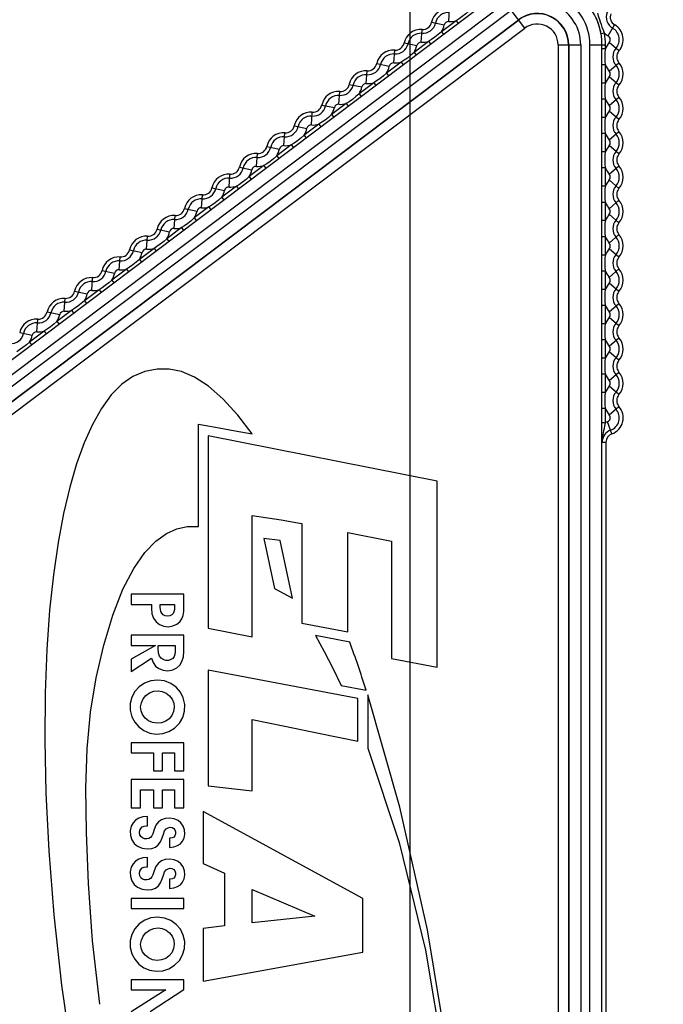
# Model space of a CAD drawing. Header units: millimetres. Extents: x 26456 to 27930, y -18123 to -17119.
# Tile 75 of 96: x 27097 to 27116, y -17310 to -17281. Entities that reach past the tile are written whole.
import ezdxf

# ---------------------------------------------------------------- set-up
doc = ezdxf.new("R2010")
doc.units = ezdxf.units.MM
doc.linetypes.add('ACAD_ISO02W100', pattern=[15, 12, -3])
doc.layers.add('LJ-Y31202-51-2SOLIDLINE', color=7, linetype='Continuous')
doc.layers.add('图层2', color=7, linetype='ACAD_ISO02W100')
doc.styles.add('STYLE1', font='txt.shx')
doc.dimstyles.new('11', dxfattribs={"dimtxt": 7, "dimasz": 6, "dimexe": 1.25, "dimexo": 0.625, "dimgap": 2, "dimtad": 1, "dimtxsty": 'STYLE1', "dimcen": 2.5, "dimclrd": 3, "dimclre": 3, "dimclrt": 3, "dimadec": 0, "dimazin": 0, "dimtfac": 1, "dimtmove": 0, "dimatfit": 3, "dimfxl": 1, "dimarcsym": 0})

# ---------------------------------------------------------------- blocks, each defined once
blk = doc.blocks.new('*D3')
at = {"layer": 'Defpoints', "color": 0, "linetype": 'ByBlock', "transparency": 16777216}
for p in [(27296.159, -17151.628), (27060.709, -17278.146), (27296.159, -17297.94)]:
    blk.add_point(p, dxfattribs=at)
at = {"layer": '图层2', "color": 3, "linetype": 'ByBlock', "lineweight": -2, "transparency": 16777216}
for p, q in [((27060.709, -17276.896), (27060.709, -17149.128)), ((27296.159, -17296.69), (27296.159, -17149.128)), ((27072.709, -17151.628), (27284.159, -17151.628))]:
    blk.add_line(p, q, dxfattribs=at)
at = {"layer": '图层2', "color": 3, "linetype": 'ByBlock', "transparency": 16777216}
for points in [[(27072.709, -17149.628), (27072.709, -17153.628), (27060.709, -17151.628)], [(27284.159, -17149.628), (27284.159, -17153.628), (27296.159, -17151.628)]]:
    blk.add_solid(points, dxfattribs=at)
at = {"layer": '图层2', "color": 3, "linetype": 'ByBlock', "transparency": 16777216, "insert": (27184.74, -17139.462), "char_height": 14, "attachment_point": 5, "style": 'STYLE1'}
blk.add_mtext('235,5mm [9,270in]', dxfattribs=at)
blk = doc.blocks.new('*D4')
at = {"layer": 'Defpoints', "color": 0, "linetype": 'ByBlock', "transparency": 16777216}
for p in [(27296.159, -17182.921), (27108.709, -17350.098), (27296.159, -17402.257)]:
    blk.add_point(p, dxfattribs=at)
at = {"layer": '图层2', "color": 3, "linetype": 'ByBlock', "lineweight": -2, "transparency": 16777216}
for p, q in [((27108.709, -17348.848), (27108.709, -17180.421)), ((27296.159, -17401.007), (27296.159, -17180.421)), ((27120.709, -17182.921), (27284.159, -17182.921))]:
    blk.add_line(p, q, dxfattribs=at)
at = {"layer": '图层2', "color": 3, "linetype": 'ByBlock', "transparency": 16777216}
for points in [[(27120.709, -17180.921), (27120.709, -17184.921), (27108.709, -17182.921)], [(27284.159, -17180.921), (27284.159, -17184.921), (27296.159, -17182.921)]]:
    blk.add_solid(points, dxfattribs=at)
at = {"layer": '图层2', "color": 3, "linetype": 'ByBlock', "transparency": 16777216, "insert": (27189.345, -17170.755), "char_height": 14, "attachment_point": 5, "style": 'STYLE1'}
blk.add_mtext('187,5mm [7,380in]', dxfattribs=at)
blk = doc.blocks.new('*D5')
at = {"layer": 'Defpoints', "color": 0, "linetype": 'ByBlock', "transparency": 16777216}
for p in [(27088.709, -17205.098), (27020.406, -17350.098), (27108.709, -17350.098)]:
    blk.add_point(p, dxfattribs=at)
at = {"layer": '图层2', "color": 3, "linetype": 'ByBlock', "lineweight": -2, "transparency": 16777216}
for p, q in [((27087.459, -17205.098), (27017.906, -17205.098)), ((27020.406, -17217.098), (27020.406, -17338.098)), ((27107.459, -17350.098), (27017.906, -17350.098)), ((27020.406, -17350.098), (27020.406, -17542.765))]:
    blk.add_line(p, q, dxfattribs=at)
at = {"layer": '图层2', "color": 3, "linetype": 'ByBlock', "transparency": 16777216}
for points in [[(27018.406, -17217.098), (27022.406, -17217.098), (27020.406, -17205.098)], [(27018.406, -17338.098), (27022.406, -17338.098), (27020.406, -17350.098)]]:
    blk.add_solid(points, dxfattribs=at)
at = {"layer": '图层2', "color": 3, "linetype": 'ByBlock', "transparency": 16777216, "insert": (27008.239, -17452.432), "char_height": 14, "attachment_point": 5, "rotation": 90, "style": 'STYLE1'}
blk.add_mtext('145mm [5,709in]', dxfattribs=at)

msp = doc.modelspace()

# ---------------------------------------------------------------- linework, layer by layer
at = {"layer": 'LJ-Y31202-51-2SOLIDLINE', "color": 7}
for p, q in [((27111.278, -17280.653), (27096.273, -17291.96)), ((27111.488, -17280.933), (27096.484, -17292.24)), ((27096.644, -17292.453), (27111.649, -17281.146)), ((27109.833, -17281.475), (27109.86, -17281.103)), ((27112.045, -17281.671), (27111.649, -17281.146)), ((27096.855, -17292.732), (27111.86, -17281.426)), ((27096.86, -17292.738), (27111.864, -17281.432)), ((27109.337, -17281.497), (27109.702, -17281.574)), ((27110.048, -17281.454), (27109.623, -17281.775)), ((27110.048, -17281.454), (27110.108, -17281.534)), ((27097.04, -17292.978), (27112.045, -17281.671)), ((27109.034, -17282.077), (27109.061, -17281.705)), ((27109.623, -17281.775), (27109.683, -17281.854)), ((27114.361, -17281.813), (27114.262, -17281.83)), ((27114.472, -17281.894), (27114.659, -17281.572)), ((27108.538, -17282.099), (27108.904, -17282.176)), ((27109.249, -17282.056), (27108.824, -17282.376)), ((27109.249, -17282.056), (27109.31, -17282.136)), ((27114.784, -17282.329), (27114.503, -17282.084)), ((27108.236, -17282.679), (27108.263, -17282.307)), ((27108.824, -17282.376), (27108.884, -17282.456)), ((27113.016, -17282.155), (27113.016, -17327.238)), ((27113.016, -17282.155), (27113.673, -17282.155)), ((27113.316, -17282.155), (27113.316, -17327.238)), ((27113.323, -17282.155), (27113.323, -17327.238)), ((27113.673, -17282.155), (27113.673, -17327.238)), ((27113.94, -17327.238), (27113.94, -17282.155)), ((27113.94, -17282.155), (27114.391, -17282.155)), ((27114.29, -17327.238), (27114.29, -17282.155)), ((27114.391, -17282.268), (27114.291, -17282.268)), ((27114.391, -17282.268), (27114.391, -17282.155)), ((27108.451, -17282.658), (27108.025, -17282.978)), ((27108.451, -17282.658), (27108.511, -17282.738)), ((27114.503, -17282.92), (27114.784, -17282.674)), ((27107.437, -17283.281), (27107.464, -17282.908)), ((27107.74, -17282.701), (27108.105, -17282.777)), ((27114.391, -17282.736), (27114.291, -17282.736)), ((27114.391, -17283.268), (27114.391, -17282.736)), ((27107.652, -17283.259), (27107.227, -17283.58)), ((27107.652, -17283.259), (27107.712, -17283.339)), ((27108.025, -17282.978), (27108.085, -17283.058)), ((27114.784, -17283.329), (27114.503, -17283.084)), ((27106.638, -17283.883), (27106.665, -17283.51)), ((27106.941, -17283.303), (27107.306, -17283.379)), ((27114.391, -17283.268), (27114.291, -17283.268)), ((27107.227, -17283.58), (27107.287, -17283.66)), ((27114.391, -17283.736), (27114.291, -17283.736)), ((27114.391, -17284.268), (27114.391, -17283.736)), ((27114.503, -17283.92), (27114.784, -17283.674)), ((27105.84, -17284.484), (27105.867, -17284.112)), ((27106.142, -17283.904), (27106.508, -17283.981)), ((27106.853, -17283.861), (27106.428, -17284.182)), ((27106.853, -17283.861), (27106.914, -17283.941)), ((27114.784, -17284.329), (27114.503, -17284.084)), ((27106.428, -17284.182), (27106.488, -17284.262)), ((27114.391, -17284.268), (27114.291, -17284.268)), ((27105.344, -17284.506), (27105.709, -17284.583)), ((27106.055, -17284.463), (27105.629, -17284.784)), ((27106.055, -17284.463), (27106.115, -17284.543)), ((27114.503, -17284.92), (27114.784, -17284.674)), ((27105.041, -17285.086), (27105.068, -17284.714)), ((27105.629, -17284.784), (27105.69, -17284.864)), ((27114.391, -17284.736), (27114.291, -17284.736)), ((27114.391, -17285.268), (27114.391, -17284.736)), ((27104.545, -17285.108), (27104.91, -17285.185)), ((27105.256, -17285.065), (27104.831, -17285.386)), ((27105.256, -17285.065), (27105.316, -17285.145)), ((27114.784, -17285.329), (27114.503, -17285.084)), ((27104.243, -17285.688), (27104.27, -17285.316)), ((27104.831, -17285.386), (27104.891, -17285.465)), ((27114.391, -17285.268), (27114.291, -17285.268)), ((27103.746, -17285.71), (27104.112, -17285.787)), ((27104.458, -17285.667), (27104.032, -17285.987)), ((27104.458, -17285.667), (27104.518, -17285.747)), ((27114.391, -17285.736), (27114.291, -17285.736)), ((27114.391, -17286.268), (27114.391, -17285.736)), ((27114.503, -17285.92), (27114.784, -17285.674)), ((27103.444, -17286.29), (27103.471, -17285.917)), ((27104.032, -17285.987), (27104.092, -17286.067)), ((27114.784, -17286.329), (27114.503, -17286.084)), ((27102.948, -17286.312), (27103.313, -17286.388)), ((27103.659, -17286.269), (27103.233, -17286.589)), ((27103.659, -17286.269), (27103.719, -17286.348)), ((27114.391, -17286.268), (27114.291, -17286.268)), ((27102.645, -17286.892), (27102.672, -17286.519)), ((27103.233, -17286.589), (27103.294, -17286.669)), ((27114.503, -17286.92), (27114.784, -17286.674)), ((27102.149, -17286.913), (27102.515, -17286.99)), ((27102.86, -17286.87), (27102.435, -17287.191)), ((27102.86, -17286.87), (27102.92, -17286.95)), ((27114.391, -17286.736), (27114.291, -17286.736)), ((27114.391, -17287.268), (27114.391, -17286.736)), ((27101.847, -17287.493), (27101.874, -17287.121)), ((27102.435, -17287.191), (27102.495, -17287.271)), ((27114.391, -17287.268), (27114.291, -17287.268)), ((27114.784, -17287.329), (27114.503, -17287.084)), ((27101.351, -17287.515), (27101.716, -17287.592)), ((27102.062, -17287.472), (27101.636, -17287.793)), ((27102.062, -17287.472), (27102.122, -17287.552)), ((27101.048, -17288.095), (27101.075, -17287.723)), ((27101.636, -17287.793), (27101.696, -17287.873)), ((27114.391, -17287.736), (27114.291, -17287.736)), ((27114.391, -17288.268), (27114.391, -17287.736)), ((27114.503, -17287.92), (27114.784, -17287.674)), ((27100.552, -17288.117), (27100.917, -17288.194)), ((27101.263, -17288.074), (27100.838, -17288.395)), ((27101.263, -17288.074), (27101.323, -17288.154)), ((27114.784, -17288.329), (27114.503, -17288.084)), ((27100.249, -17288.697), (27100.276, -17288.325)), ((27100.838, -17288.395), (27100.898, -17288.474)), ((27114.391, -17288.268), (27114.291, -17288.268)), ((27100.464, -17288.676), (27100.039, -17288.996)), ((27100.464, -17288.676), (27100.525, -17288.756)), ((27114.503, -17288.92), (27114.784, -17288.674)), ((27099.451, -17289.299), (27099.478, -17288.927)), ((27099.753, -17288.719), (27100.119, -17288.796)), ((27114.391, -17288.736), (27114.291, -17288.736)), ((27114.391, -17289.268), (27114.391, -17288.736)), ((27100.039, -17288.996), (27100.099, -17289.076)), ((27114.391, -17289.268), (27114.291, -17289.268)), ((27114.784, -17289.329), (27114.503, -17289.084)), ((27098.652, -17289.901), (27098.679, -17289.528)), ((27098.955, -17289.321), (27099.32, -17289.397)), ((27099.666, -17289.278), (27099.24, -17289.598)), ((27099.666, -17289.278), (27099.726, -17289.357)), ((27099.24, -17289.598), (27099.3, -17289.678)), ((27114.391, -17289.736), (27114.291, -17289.736)), ((27114.391, -17290.268), (27114.391, -17289.736)), ((27114.503, -17289.92), (27114.784, -17289.674)), ((27097.853, -17290.503), (27097.88, -17290.13)), ((27098.156, -17289.923), (27098.521, -17289.999)), ((27098.867, -17289.879), (27098.442, -17290.2)), ((27098.867, -17289.879), (27098.927, -17289.959)), ((27114.784, -17290.329), (27114.503, -17290.084)), ((27098.442, -17290.2), (27098.502, -17290.28)), ((27114.391, -17290.268), (27114.291, -17290.268)), ((27097.357, -17290.524), (27097.723, -17290.601)), ((27098.068, -17290.481), (27097.643, -17290.802)), ((27098.068, -17290.481), (27098.129, -17290.561)), ((27114.503, -17290.92), (27114.784, -17290.674)), ((27097.643, -17290.802), (27097.703, -17290.882)), ((27114.391, -17290.736), (27114.291, -17290.736)), ((27114.391, -17291.268), (27114.391, -17290.736)), ((27114.391, -17291.268), (27114.291, -17291.268)), ((27114.784, -17291.329), (27114.503, -17291.084)), ((27114.391, -17291.736), (27114.291, -17291.736)), ((27114.391, -17292.268), (27114.391, -17291.736)), ((27114.503, -17291.92), (27114.784, -17291.674)), ((27114.784, -17292.329), (27114.503, -17292.084)), ((27114.391, -17292.268), (27114.291, -17292.268)), ((27114.503, -17292.92), (27114.784, -17292.674)), ((27114.391, -17292.736), (27114.291, -17292.736)), ((27114.391, -17293.145), (27114.391, -17292.736)), ((27102.555, -17296.163), (27102.555, -17293.189)), ((27102.555, -17293.189), (27102.723, -17293.222)), ((27114.391, -17293.145), (27114.291, -17293.145)), ((27114.58, -17293.47), (27114.452, -17293.119)), ((27102.837, -17293.532), (27102.837, -17299.122)), ((27109.499, -17294.842), (27102.837, -17293.532)), ((27114.294, -17293.716), (27114.407, -17293.716)), ((27114.407, -17293.716), (27114.407, -17310.95)), ((27109.499, -17300.254), (27109.499, -17294.842)), ((27104.114, -17299.378), (27104.114, -17295.846)), ((27104.114, -17295.846), (27104.961, -17295.974)), ((27104.961, -17295.974), (27105.445, -17296.059)), ((27105.445, -17296.059), (27105.56, -17296.081)), ((27105.56, -17296.081), (27105.56, -17298.977)), ((27106.897, -17299.232), (27106.897, -17296.341)), ((27106.897, -17296.341), (27108.17, -17296.588)), ((27104.936, -17296.577), (27104.457, -17296.517)), ((27104.457, -17296.517), (27104.769, -17297.968)), ((27105.289, -17298.246), (27104.936, -17296.577)), ((27108.17, -17296.588), (27108.17, -17300.001)), ((27100.599, -17298.134), (27100.599, -17298.435)), ((27102.129, -17298.134), (27100.599, -17298.134)), ((27102.129, -17298.514), (27102.129, -17298.134)), ((27104.769, -17297.968), (27105.289, -17298.246)), ((27100.599, -17298.435), (27101.187, -17298.435)), ((27101.187, -17298.435), (27101.187, -17298.544)), ((27101.445, -17298.512), (27101.445, -17298.435)), ((27101.445, -17298.435), (27101.86, -17298.435)), ((27101.86, -17298.435), (27101.86, -17298.51)), ((27105.56, -17298.977), (27106.897, -17299.232)), ((27102.837, -17299.122), (27104.114, -17299.378)), ((27100.599, -17299.329), (27100.599, -17299.631)), ((27102.129, -17299.329), (27100.599, -17299.329)), ((27102.129, -17299.799), (27102.129, -17299.329)), ((27106.959, -17299.531), (27105.961, -17299.341)), ((27101.309, -17299.631), (27100.599, -17300.024)), ((27100.599, -17299.631), (27101.309, -17299.631)), ((27101.384, -17299.695), (27101.384, -17299.631)), ((27101.384, -17299.631), (27101.88, -17299.631)), ((27101.88, -17299.631), (27101.88, -17299.742)), ((27100.599, -17300.382), (27101.192, -17299.998)), ((27100.599, -17300.024), (27100.599, -17300.382)), ((27108.17, -17300.001), (27109.499, -17300.254)), ((27102.837, -17300.343), (27102.837, -17303.706)), ((27107.195, -17301.168), (27102.837, -17300.343)), ((27106.71, -17300.79), (27107.434, -17300.927)), ((27107.434, -17300.927), (27107.423, -17300.893)), ((27107.195, -17302.413), (27107.195, -17301.168)), ((27107.478, -17301.062), (27107.478, -17302.613)), ((27104.114, -17303.856), (27104.114, -17301.777)), ((27100.599, -17302.454), (27100.599, -17302.75)), ((27102.129, -17302.454), (27100.599, -17302.454)), ((27102.129, -17303.277), (27102.129, -17302.454)), ((27100.599, -17302.75), (27101.247, -17302.75)), ((27101.247, -17302.75), (27101.247, -17303.277)), ((27101.51, -17303.277), (27101.51, -17302.75)), ((27101.51, -17302.75), (27101.86, -17302.75)), ((27101.86, -17302.75), (27101.86, -17303.277)), ((27101.247, -17303.277), (27101.51, -17303.277)), ((27101.86, -17303.277), (27102.129, -17303.277)), ((27100.599, -17303.527), (27100.599, -17304.35)), ((27102.129, -17303.527), (27100.599, -17303.527)), ((27102.129, -17304.35), (27102.129, -17303.527)), ((27100.869, -17304.35), (27100.869, -17303.825)), ((27100.869, -17303.825), (27101.247, -17303.825)), ((27101.247, -17303.825), (27101.247, -17304.35)), ((27101.51, -17304.35), (27101.51, -17303.825)), ((27101.51, -17303.825), (27101.86, -17303.825)), ((27101.86, -17303.825), (27101.86, -17304.35)), ((27102.837, -17303.706), (27104.114, -17303.856)), ((27100.599, -17304.35), (27100.869, -17304.35)), ((27101.247, -17304.35), (27101.51, -17304.35)), ((27101.86, -17304.35), (27102.129, -17304.35)), ((27101.075, -17304.871), (27101.075, -17304.599)), ((27102.696, -17304.46), (27102.696, -17305.966)), ((27107.336, -17306.991), (27102.696, -17304.46)), ((27101.049, -17304.871), (27101.075, -17304.871)), ((27101.717, -17305.235), (27101.717, -17305.505)), ((27101.73, -17305.235), (27101.717, -17305.235)), ((27101.075, -17306.064), (27101.075, -17305.791)), ((27101.049, -17306.064), (27101.075, -17306.064)), ((27102.696, -17305.966), (27103.311, -17306.254)), ((27101.717, -17306.428), (27101.717, -17306.698)), ((27101.73, -17306.428), (27101.717, -17306.428)), ((27103.311, -17306.254), (27103.311, -17307.785)), ((27104.114, -17307.694), (27104.114, -17306.725)), ((27104.114, -17306.725), (27105.943, -17307.503)), ((27100.599, -17306.984), (27100.599, -17307.282)), ((27102.129, -17306.984), (27100.599, -17306.984)), ((27102.129, -17307.282), (27102.129, -17306.984)), ((27107.336, -17308.548), (27107.336, -17306.991)), ((27100.599, -17307.282), (27102.129, -17307.282)), ((27105.943, -17307.503), (27104.114, -17307.694)), ((27103.311, -17307.785), (27102.696, -17307.856)), ((27102.696, -17307.856), (27102.696, -17309.388)), ((27102.696, -17309.388), (27107.336, -17308.548)), ((27100.599, -17309.355), (27100.599, -17309.647)), ((27102.129, -17309.355), (27100.599, -17309.355)), ((27102.129, -17309.638), (27102.129, -17309.355)), ((27101.606, -17309.647), (27100.599, -17310.287)), ((27100.599, -17309.647), (27101.606, -17309.647)), ((27101.152, -17310.273), (27102.129, -17309.638))]:
    msp.add_line(p, q, dxfattribs=at)
for points in [[(27110.421, -17281.173), (27110.329, -17281.254), (27110.229, -17281.333), (27110.134, -17281.399), (27110.048, -17281.454)], [(27114.226, -17281.428), (27114.193, -17281.321), (27114.178, -17281.276), (27114.165, -17281.237)], [(27114.262, -17281.83), (27114.252, -17281.774), (27114.239, -17281.715), (27114.222, -17281.651), (27114.202, -17281.584), (27114.18, -17281.519), (27114.158, -17281.461), (27114.137, -17281.41), (27114.116, -17281.363), (27114.096, -17281.321)], [(27114.298, -17281.637), (27114.272, -17281.565), (27114.247, -17281.493), (27114.226, -17281.428)], [(27109.623, -17281.775), (27109.53, -17281.856), (27109.43, -17281.935), (27109.336, -17282.001), (27109.249, -17282.056)], [(27114.361, -17281.813), (27114.343, -17281.76), (27114.298, -17281.637)], [(27108.824, -17282.376), (27108.732, -17282.458), (27108.632, -17282.537), (27108.537, -17282.603), (27108.451, -17282.658)], [(27114.391, -17282.736), (27114.383, -17282.635), (27114.379, -17282.523), (27114.381, -17282.401), (27114.391, -17282.268)], [(27108.025, -17282.978), (27107.933, -17283.059), (27107.833, -17283.138), (27107.738, -17283.205), (27107.652, -17283.259)], [(27114.391, -17283.736), (27114.381, -17283.613), (27114.379, -17283.486), (27114.383, -17283.37), (27114.391, -17283.268)], [(27107.227, -17283.58), (27107.135, -17283.661), (27107.035, -17283.74), (27106.94, -17283.807), (27106.853, -17283.861)], [(27106.428, -17284.182), (27106.336, -17284.263), (27106.236, -17284.342), (27106.141, -17284.408), (27106.055, -17284.463)], [(27114.391, -17284.736), (27114.381, -17284.613), (27114.379, -17284.486), (27114.383, -17284.37), (27114.391, -17284.268)], [(27105.629, -17284.784), (27105.537, -17284.865), (27105.437, -17284.944), (27105.342, -17285.01), (27105.256, -17285.065)], [(27104.831, -17285.386), (27104.739, -17285.467), (27104.639, -17285.546), (27104.544, -17285.612), (27104.458, -17285.667)], [(27114.391, -17285.736), (27114.381, -17285.613), (27114.379, -17285.486), (27114.383, -17285.37), (27114.391, -17285.268)], [(27104.032, -17285.987), (27103.94, -17286.068), (27103.84, -17286.147), (27103.745, -17286.214), (27103.659, -17286.269)], [(27114.391, -17286.736), (27114.381, -17286.613), (27114.379, -17286.486), (27114.383, -17286.37), (27114.391, -17286.268)], [(27103.233, -17286.589), (27103.141, -17286.67), (27103.041, -17286.749), (27102.947, -17286.816), (27102.86, -17286.87)], [(27102.435, -17287.191), (27102.343, -17287.272), (27102.243, -17287.351), (27102.148, -17287.417), (27102.062, -17287.472)], [(27114.391, -17287.736), (27114.381, -17287.613), (27114.379, -17287.486), (27114.383, -17287.37), (27114.391, -17287.268)], [(27101.636, -17287.793), (27101.544, -17287.874), (27101.444, -17287.953), (27101.349, -17288.019), (27101.263, -17288.074)], [(27100.838, -17288.395), (27100.745, -17288.476), (27100.645, -17288.555), (27100.551, -17288.621), (27100.464, -17288.676)], [(27114.391, -17288.736), (27114.381, -17288.613), (27114.379, -17288.486), (27114.383, -17288.37), (27114.391, -17288.268)], [(27100.039, -17288.996), (27099.947, -17289.078), (27099.847, -17289.157), (27099.752, -17289.223), (27099.666, -17289.278)], [(27114.391, -17289.736), (27114.381, -17289.613), (27114.379, -17289.486), (27114.383, -17289.37), (27114.391, -17289.268)], [(27099.24, -17289.598), (27099.148, -17289.679), (27099.048, -17289.758), (27098.953, -17289.825), (27098.867, -17289.879)], [(27098.442, -17290.2), (27098.35, -17290.281), (27098.25, -17290.36), (27098.155, -17290.427), (27098.068, -17290.481)], [(27114.391, -17290.736), (27114.381, -17290.613), (27114.379, -17290.486), (27114.383, -17290.37), (27114.391, -17290.268)], [(27097.643, -17290.802), (27097.551, -17290.883), (27097.451, -17290.962), (27097.356, -17291.028), (27097.27, -17291.083)], [(27114.391, -17291.736), (27114.381, -17291.613), (27114.379, -17291.486), (27114.383, -17291.37), (27114.391, -17291.268)], [(27104.114, -17293.466), (27103.696, -17292.928), (27103.268, -17292.454), (27102.845, -17292.08), (27102.44, -17291.818), (27102.064, -17291.661), (27101.706, -17291.588), (27101.351, -17291.59), (27100.996, -17291.66), (27100.649, -17291.801), (27100.323, -17292.025), (27100.02, -17292.336), (27099.738, -17292.732), (27099.475, -17293.199), (27099.232, -17293.734), (27099.013, -17294.341), (27098.813, -17295.022), (27098.634, -17295.784), (27098.477, -17296.631), (27098.339, -17297.569), (27098.226, -17298.604), (27098.143, -17299.747), (27098.094, -17301.007), (27098.085, -17302.395), (27098.119, -17303.922), (27098.203, -17305.604), (27098.351, -17307.46), (27098.577, -17309.509), (27098.899, -17311.776)], [(27114.391, -17292.736), (27114.381, -17292.613), (27114.379, -17292.486), (27114.383, -17292.37), (27114.391, -17292.268)], [(27102.723, -17293.222), (27103.159, -17293.297), (27103.621, -17293.378), (27104.114, -17293.466)], [(27114.294, -17293.716), (27114.3, -17293.615), (27114.314, -17293.525), (27114.331, -17293.446), (27114.348, -17293.375), (27114.362, -17293.309), (27114.374, -17293.25), (27114.383, -17293.195), (27114.391, -17293.145)], [(27099.69, -17310.065), (27099.479, -17308.216), (27099.359, -17306.546), (27099.3, -17305.066), (27099.284, -17303.779), (27099.319, -17302.632), (27099.419, -17301.57), (27099.583, -17300.568), (27099.802, -17299.617), (27100.065, -17298.742), (27100.361, -17297.991), (27100.676, -17297.386), (27100.999, -17296.925), (27101.318, -17296.594), (27101.627, -17296.373), (27101.927, -17296.237), (27102.232, -17296.168), (27102.555, -17296.163)], [(27101.187, -17298.544), (27101.204, -17298.704), (27101.251, -17298.836), (27101.321, -17298.937), (27101.418, -17299.014), (27101.544, -17299.064), (27101.682, -17299.08), (27101.814, -17299.058), (27101.93, -17299.006), (27102.018, -17298.936), (27102.076, -17298.855), (27102.11, -17298.758), (27102.126, -17298.642), (27102.129, -17298.514)], [(27101.489, -17298.691), (27101.464, -17298.642), (27101.449, -17298.581), (27101.445, -17298.512)], [(27101.816, -17298.697), (27101.777, -17298.734), (27101.72, -17298.761), (27101.652, -17298.771), (27101.585, -17298.76), (27101.529, -17298.731), (27101.489, -17298.691)], [(27101.86, -17298.51), (27101.856, -17298.582), (27101.842, -17298.646), (27101.816, -17298.697)], [(27105.961, -17299.341), (27106.215, -17299.798), (27106.465, -17300.282), (27106.71, -17300.79)], [(27101.192, -17299.998), (27101.235, -17300.12), (27101.31, -17300.226), (27101.406, -17300.301), (27101.525, -17300.348), (27101.666, -17300.361), (27101.809, -17300.336), (27101.929, -17300.279), (27102.015, -17300.201), (27102.076, -17300.097), (27102.116, -17299.96), (27102.129, -17299.799)], [(27101.398, -17299.853), (27101.39, -17299.803), (27101.385, -17299.749), (27101.384, -17299.695)], [(27101.87, -17299.876), (27101.848, -17299.948), (27101.81, -17300.001), (27101.754, -17300.039), (27101.683, -17300.061), (27101.607, -17300.06), (27101.533, -17300.036), (27101.471, -17299.993), (27101.426, -17299.933), (27101.398, -17299.853)], [(27101.88, -17299.742), (27101.879, -17299.788), (27101.877, -17299.833), (27101.87, -17299.876)], [(27101.366, -17300.631), (27101.172, -17300.653), (27100.991, -17300.719), (27100.832, -17300.827), (27100.705, -17300.968), (27100.618, -17301.131), (27100.573, -17301.314), (27100.574, -17301.51), (27100.619, -17301.698)], [(27101.322, -17302.204), (27101.517, -17302.191), (27101.698, -17302.133), (27101.861, -17302.03), (27102, -17301.887), (27102.097, -17301.722), (27102.149, -17301.537), (27102.155, -17301.34), (27102.115, -17301.151), (27102.032, -17300.982), (27101.912, -17300.841), (27101.754, -17300.731), (27101.566, -17300.657), (27101.366, -17300.631)], [(27100.874, -17301.412), (27100.895, -17301.294), (27100.947, -17301.179), (27101.027, -17301.081), (27101.132, -17301.006), (27101.256, -17300.958), (27101.382, -17300.944), (27101.504, -17300.962), (27101.62, -17301.012), (27101.716, -17301.089), (27101.789, -17301.187), (27101.835, -17301.302), (27101.849, -17301.423)], [(27109.84, -17311.651), (27109.212, -17307.899), (27108.414, -17304.334), (27107.478, -17301.062)], [(27101.849, -17301.423), (27101.83, -17301.546), (27101.78, -17301.663), (27101.704, -17301.758), (27101.606, -17301.829), (27101.484, -17301.876), (27101.353, -17301.89), (27101.223, -17301.87), (27101.102, -17301.817), (27101.002, -17301.738), (27100.93, -17301.639), (27100.886, -17301.528), (27100.874, -17301.412)], [(27100.619, -17301.698), (27100.702, -17301.856), (27100.819, -17301.993), (27100.968, -17302.101), (27101.139, -17302.173), (27101.322, -17302.204)], [(27104.114, -17301.777), (27105.07, -17301.977), (27106.096, -17302.188), (27107.195, -17302.413)], [(27107.478, -17302.613), (27108.389, -17305.361), (27109.157, -17308.491), (27109.693, -17311.67)], [(27101.075, -17304.599), (27100.937, -17304.614), (27100.819, -17304.654), (27100.727, -17304.711), (27100.656, -17304.785), (27100.603, -17304.882)], [(27101.485, -17304.695), (27101.394, -17304.761), (27101.32, -17304.858), (27101.269, -17304.983), (27101.229, -17305.109)], [(27102.136, -17305.228), (27102.158, -17305.112), (27102.148, -17304.991), (27102.109, -17304.879), (27102.046, -17304.788), (27101.963, -17304.719), (27101.854, -17304.67), (27101.722, -17304.648), (27101.592, -17304.658), (27101.485, -17304.695)], [(27100.603, -17304.882), (27100.57, -17305.014), (27100.575, -17305.151), (27100.618, -17305.282), (27100.689, -17305.388), (27100.785, -17305.466), (27100.915, -17305.521), (27101.065, -17305.542), (27101.197, -17305.531), (27101.303, -17305.494), (27101.387, -17305.43), (27101.456, -17305.335), (27101.503, -17305.223), (27101.535, -17305.117), (27101.573, -17305.023)], [(27101.051, -17305.255), (27100.985, -17305.251), (27100.926, -17305.227), (27100.881, -17305.188), (27100.852, -17305.135), (27100.84, -17305.069), (27100.849, -17305.001), (27100.876, -17304.946), (27100.918, -17304.907), (27100.977, -17304.881), (27101.049, -17304.871)], [(27101.573, -17305.023), (27101.618, -17304.964), (27101.673, -17304.927), (27101.731, -17304.914)], [(27101.731, -17304.914), (27101.787, -17304.922), (27101.836, -17304.948), (27101.872, -17304.989), (27101.892, -17305.044), (27101.892, -17305.105), (27101.873, -17305.16), (27101.839, -17305.2), (27101.791, -17305.225), (27101.73, -17305.235)], [(27101.229, -17305.109), (27101.198, -17305.167), (27101.159, -17305.21), (27101.109, -17305.24), (27101.051, -17305.255)], [(27101.717, -17305.505), (27101.842, -17305.486), (27101.949, -17305.448), (27102.031, -17305.394), (27102.092, -17305.323), (27102.136, -17305.228)], [(27101.075, -17305.791), (27100.936, -17305.807), (27100.818, -17305.846), (27100.726, -17305.904), (27100.656, -17305.979), (27100.602, -17306.076)], [(27101.483, -17305.889), (27101.392, -17305.955), (27101.319, -17306.053), (27101.269, -17306.178), (27101.229, -17306.302)], [(27102.137, -17306.419), (27102.158, -17306.303), (27102.148, -17306.182), (27102.108, -17306.07), (27102.045, -17305.979), (27101.961, -17305.91), (27101.852, -17305.862), (27101.72, -17305.84), (27101.59, -17305.851), (27101.483, -17305.889)], [(27100.602, -17306.076), (27100.57, -17306.208), (27100.575, -17306.345), (27100.618, -17306.475), (27100.69, -17306.581), (27100.786, -17306.659), (27100.916, -17306.714), (27101.065, -17306.735), (27101.199, -17306.723), (27101.306, -17306.685), (27101.389, -17306.621), (27101.456, -17306.529), (27101.503, -17306.417), (27101.535, -17306.31), (27101.572, -17306.216)], [(27101.051, -17306.447), (27100.985, -17306.443), (27100.926, -17306.42), (27100.881, -17306.381), (27100.852, -17306.327), (27100.84, -17306.261), (27100.849, -17306.194), (27100.876, -17306.139), (27100.918, -17306.099), (27100.977, -17306.073), (27101.049, -17306.064)], [(27101.572, -17306.216), (27101.617, -17306.157), (27101.673, -17306.12), (27101.73, -17306.106)], [(27101.73, -17306.106), (27101.786, -17306.114), (27101.836, -17306.14), (27101.871, -17306.181), (27101.892, -17306.236), (27101.892, -17306.298), (27101.873, -17306.352), (27101.839, -17306.392), (27101.791, -17306.418), (27101.73, -17306.428)], [(27101.229, -17306.302), (27101.198, -17306.36), (27101.158, -17306.403), (27101.108, -17306.433), (27101.051, -17306.447)], [(27101.717, -17306.698), (27101.843, -17306.679), (27101.95, -17306.64), (27102.031, -17306.586), (27102.092, -17306.515), (27102.137, -17306.419)], [(27101.366, -17307.532), (27101.173, -17307.553), (27100.992, -17307.619), (27100.833, -17307.727), (27100.705, -17307.868), (27100.618, -17308.031), (27100.573, -17308.213), (27100.573, -17308.409), (27100.619, -17308.597)], [(27101.321, -17309.104), (27101.516, -17309.092), (27101.697, -17309.034), (27101.861, -17308.931), (27102, -17308.788), (27102.096, -17308.622), (27102.149, -17308.438), (27102.155, -17308.241), (27102.115, -17308.051), (27102.032, -17307.883), (27101.912, -17307.742), (27101.754, -17307.631), (27101.566, -17307.558), (27101.366, -17307.532)], [(27100.874, -17308.313), (27100.895, -17308.195), (27100.947, -17308.08), (27101.027, -17307.982), (27101.131, -17307.907), (27101.256, -17307.859), (27101.382, -17307.844), (27101.504, -17307.862), (27101.619, -17307.913), (27101.716, -17307.989), (27101.789, -17308.087), (27101.835, -17308.202), (27101.849, -17308.323)], [(27101.849, -17308.323), (27101.83, -17308.446), (27101.78, -17308.563), (27101.705, -17308.658), (27101.606, -17308.729), (27101.484, -17308.776), (27101.354, -17308.79), (27101.224, -17308.77), (27101.103, -17308.717), (27101.003, -17308.639), (27100.93, -17308.54), (27100.886, -17308.429), (27100.874, -17308.313)], [(27100.619, -17308.597), (27100.701, -17308.755), (27100.819, -17308.893), (27100.967, -17309.001), (27101.138, -17309.073), (27101.321, -17309.104)]]:
    msp.add_lwpolyline(points, dxfattribs=at)
for centre, radius, start, end in [((27112.409, -17282.155), 1.881, 0, 127), ((27112.409, -17282.155), 1.531, 0, 127), ((27112.409, -17282.155), 1.264, 0, 127), ((27109.824, -17281.599), 0.498, 85.8605, 168.1395), ((27109.824, -17281.599), 0.384, 85.8605, 168.1395), ((27112.409, -17282.155), 0.914, 0, 127), ((27112.409, -17282.155), 0.906, 0, 127), ((27114.791, -17281.345), 0.376, 158.2824, 239.8506), ((27114.791, -17281.345), 0.262, 158.2824, 239.8506), ((27109.08, -17281.443), 0.376, 265.8605, 348.1395), ((27109.08, -17281.443), 0.262, 265.8605, 348.1395), ((27109.824, -17281.599), 0.124, 85.8605, 168.1395), ((27109.879, -17280.841), 0.636, 265.8605, 285.43), ((27109.025, -17282.201), 0.498, 85.8605, 168.1395), ((27109.025, -17282.201), 0.384, 85.8605, 168.1395), ((27109.08, -17281.443), 0.636, 328.57, 348.1395), ((27112.409, -17282.155), 0.606, 0, 127), ((27112.409, -17282.155), 1.981, 0, 9.9663), ((27114.791, -17281.345), 0.636, 227.3873, 239.8506), ((27114.409, -17282.002), 0.384, 318.8605, 59.8506), ((27114.409, -17282.002), 0.498, 318.8605, 59.8506), ((27108.282, -17282.045), 0.262, 265.8605, 348.1395), ((27109.025, -17282.201), 0.124, 85.8605, 168.1395), ((27109.08, -17281.443), 0.636, 265.8605, 285.43), ((27114.982, -17282.502), 0.636, 138.8605, 158.43), ((27114.409, -17282.002), 0.124, 318.8605, 59.8506), ((27108.227, -17282.803), 0.498, 85.8605, 168.1395), ((27108.282, -17282.045), 0.376, 265.8605, 348.1395), ((27108.282, -17282.045), 0.636, 328.57, 348.1395), ((27114.982, -17282.502), 0.376, 138.8605, 221.1395), ((27114.982, -17282.502), 0.262, 138.8605, 221.1395), ((27108.227, -17282.803), 0.384, 85.8605, 168.1395), ((27108.227, -17282.803), 0.124, 85.8605, 168.1395), ((27108.282, -17282.045), 0.636, 265.8605, 285.43), ((27114.409, -17283.002), 0.498, 318.8605, 41.1395), ((27107.428, -17283.405), 0.498, 85.8605, 168.1395), ((27107.483, -17282.647), 0.376, 265.8605, 348.1395), ((27107.483, -17282.647), 0.262, 265.8605, 348.1395), ((27107.483, -17282.647), 0.636, 328.57, 348.1395), ((27114.982, -17282.502), 0.636, 201.57, 221.1395), ((27114.409, -17283.002), 0.124, 318.8605, 41.1395), ((27114.409, -17283.002), 0.384, 318.8605, 41.1395), ((27107.428, -17283.405), 0.384, 85.8605, 168.1395), ((27107.483, -17282.647), 0.636, 265.8605, 285.43), ((27114.982, -17283.502), 0.636, 138.8605, 158.43), ((27114.982, -17283.502), 0.376, 138.8605, 221.1395), ((27106.629, -17284.007), 0.498, 85.8605, 168.1395), ((27106.684, -17283.249), 0.376, 265.8605, 348.1395), ((27106.684, -17283.249), 0.262, 265.8605, 348.1395), ((27106.684, -17283.249), 0.636, 328.57, 348.1395), ((27107.428, -17283.405), 0.124, 85.8605, 168.1395), ((27114.982, -17283.502), 0.262, 138.8605, 221.1395), ((27106.629, -17284.007), 0.384, 85.8605, 168.1395), ((27114.982, -17283.502), 0.636, 201.57, 221.1395), ((27114.409, -17284.002), 0.384, 318.8605, 41.1395), ((27114.409, -17284.002), 0.498, 318.8605, 41.1395), ((27105.831, -17284.608), 0.498, 85.8605, 168.1395), ((27105.886, -17283.85), 0.376, 265.8605, 348.1395), ((27105.886, -17283.85), 0.262, 265.8605, 348.1395), ((27105.886, -17283.85), 0.636, 328.57, 348.1395), ((27106.629, -17284.007), 0.124, 85.8605, 168.1395), ((27106.684, -17283.249), 0.636, 265.8605, 285.43), ((27114.982, -17284.502), 0.636, 138.8605, 158.43), ((27114.409, -17284.002), 0.124, 318.8605, 41.1395), ((27105.831, -17284.608), 0.384, 85.8605, 168.1395), ((27114.982, -17284.502), 0.376, 138.8605, 221.1395), ((27114.982, -17284.502), 0.262, 138.8605, 221.1395), ((27105.087, -17284.452), 0.376, 265.8605, 348.1395), ((27105.087, -17284.452), 0.262, 265.8605, 348.1395), ((27105.087, -17284.452), 0.636, 328.57, 348.1395), ((27105.831, -17284.608), 0.124, 85.8605, 168.1395), ((27105.886, -17283.85), 0.636, 265.8605, 285.43), ((27114.409, -17285.002), 0.498, 318.8605, 41.1395), ((27105.032, -17285.21), 0.498, 85.8605, 168.1395), ((27105.032, -17285.21), 0.384, 85.8605, 168.1395), ((27114.982, -17284.502), 0.636, 201.57, 221.1395), ((27114.409, -17285.002), 0.124, 318.8605, 41.1395), ((27114.409, -17285.002), 0.384, 318.8605, 41.1395), ((27104.288, -17285.054), 0.376, 265.8605, 348.1395), ((27104.288, -17285.054), 0.262, 265.8605, 348.1395), ((27104.288, -17285.054), 0.636, 328.57, 348.1395), ((27105.032, -17285.21), 0.124, 85.8605, 168.1395), ((27105.087, -17284.452), 0.636, 265.8605, 285.43), ((27114.982, -17285.502), 0.636, 138.8605, 158.43), ((27114.982, -17285.502), 0.376, 138.8605, 221.1395), ((27104.234, -17285.812), 0.498, 85.8605, 168.1395), ((27104.234, -17285.812), 0.384, 85.8605, 168.1395), ((27114.982, -17285.502), 0.262, 138.8605, 221.1395), ((27103.49, -17285.656), 0.376, 265.8605, 348.1395), ((27103.49, -17285.656), 0.262, 265.8605, 348.1395), ((27103.49, -17285.656), 0.636, 328.57, 348.1395), ((27104.234, -17285.812), 0.124, 85.8605, 168.1395), ((27104.288, -17285.054), 0.636, 265.8605, 285.43), ((27114.982, -17285.502), 0.636, 201.57, 221.1395), ((27114.409, -17286.002), 0.384, 318.8605, 41.1395), ((27114.409, -17286.002), 0.498, 318.8605, 41.1395), ((27103.435, -17286.414), 0.498, 85.8605, 168.1395), ((27103.435, -17286.414), 0.384, 85.8605, 168.1395), ((27114.982, -17286.502), 0.636, 138.8605, 158.43), ((27114.409, -17286.002), 0.124, 318.8605, 41.1395), ((27102.691, -17286.258), 0.376, 265.8605, 348.1395), ((27102.691, -17286.258), 0.262, 265.8605, 348.1395), ((27102.691, -17286.258), 0.636, 328.57, 348.1395), ((27103.435, -17286.414), 0.124, 85.8605, 168.1395), ((27103.49, -17285.656), 0.636, 265.8605, 285.43), ((27114.982, -17286.502), 0.376, 138.8605, 221.1395), ((27114.982, -17286.502), 0.262, 138.8605, 221.1395), ((27102.636, -17287.016), 0.498, 85.8605, 168.1395), ((27102.636, -17287.016), 0.384, 85.8605, 168.1395), ((27114.409, -17287.002), 0.498, 318.8605, 41.1395), ((27101.893, -17286.86), 0.376, 265.8605, 348.1395), ((27101.893, -17286.86), 0.262, 265.8605, 348.1395), ((27102.636, -17287.016), 0.124, 85.8605, 168.1395), ((27102.691, -17286.258), 0.636, 265.8605, 285.43), ((27114.982, -17286.502), 0.636, 201.57, 221.1395), ((27114.409, -17287.002), 0.124, 318.8605, 41.1395), ((27114.409, -17287.002), 0.384, 318.8605, 41.1395), ((27101.838, -17287.618), 0.498, 85.8605, 168.1395), ((27101.838, -17287.618), 0.384, 85.8605, 168.1395), ((27101.893, -17286.86), 0.636, 328.57, 348.1395), ((27114.982, -17287.502), 0.636, 138.8605, 158.43), ((27114.982, -17287.502), 0.376, 138.8605, 221.1395), ((27101.094, -17287.461), 0.376, 265.8605, 348.1395), ((27101.094, -17287.461), 0.262, 265.8605, 348.1395), ((27101.838, -17287.618), 0.124, 85.8605, 168.1395), ((27101.893, -17286.86), 0.636, 265.8605, 285.43), ((27114.982, -17287.502), 0.262, 138.8605, 221.1395), ((27101.039, -17288.219), 0.498, 85.8605, 168.1395), ((27101.039, -17288.219), 0.384, 85.8605, 168.1395), ((27101.094, -17287.461), 0.636, 328.57, 348.1395), ((27114.982, -17287.502), 0.636, 201.57, 221.1395), ((27114.409, -17288.002), 0.384, 318.8605, 41.1395), ((27114.409, -17288.002), 0.498, 318.8605, 41.1395), ((27100.295, -17288.063), 0.262, 265.8605, 348.1395), ((27101.039, -17288.219), 0.124, 85.8605, 168.1395), ((27101.094, -17287.461), 0.636, 265.8605, 285.43), ((27114.982, -17288.502), 0.636, 138.8605, 158.43), ((27114.409, -17288.002), 0.124, 318.8605, 41.1395), ((27100.24, -17288.821), 0.498, 85.8605, 168.1395), ((27100.295, -17288.063), 0.376, 265.8605, 348.1395), ((27100.295, -17288.063), 0.636, 328.57, 348.1395), ((27114.982, -17288.502), 0.376, 138.8605, 221.1395), ((27114.982, -17288.502), 0.262, 138.8605, 221.1395), ((27100.24, -17288.821), 0.384, 85.8605, 168.1395), ((27100.24, -17288.821), 0.124, 85.8605, 168.1395), ((27100.295, -17288.063), 0.636, 265.8605, 285.43), ((27114.409, -17289.002), 0.498, 318.8605, 41.1395), ((27099.442, -17289.423), 0.498, 85.8605, 168.1395), ((27099.497, -17288.665), 0.376, 265.8605, 348.1395), ((27099.497, -17288.665), 0.262, 265.8605, 348.1395), ((27099.497, -17288.665), 0.636, 328.57, 348.1395), ((27114.982, -17288.502), 0.636, 201.57, 221.1395), ((27114.409, -17289.002), 0.124, 318.8605, 41.1395), ((27114.409, -17289.002), 0.384, 318.8605, 41.1395), ((27099.442, -17289.423), 0.384, 85.8605, 168.1395), ((27114.982, -17289.502), 0.636, 138.8605, 158.43), ((27114.982, -17289.502), 0.376, 138.8605, 221.1395), ((27098.643, -17290.025), 0.498, 85.8605, 168.1395), ((27098.698, -17289.267), 0.376, 265.8605, 348.1395), ((27098.698, -17289.267), 0.262, 265.8605, 348.1395), ((27098.698, -17289.267), 0.636, 328.57, 348.1395), ((27099.442, -17289.423), 0.124, 85.8605, 168.1395), ((27099.497, -17288.665), 0.636, 265.8605, 285.43), ((27114.982, -17289.502), 0.262, 138.8605, 221.1395), ((27098.643, -17290.025), 0.384, 85.8605, 168.1395), ((27114.982, -17289.502), 0.636, 201.57, 221.1395), ((27114.409, -17290.002), 0.384, 318.8605, 41.1395), ((27114.409, -17290.002), 0.498, 318.8605, 41.1395), ((27097.844, -17290.627), 0.498, 85.8605, 168.1395), ((27097.899, -17289.869), 0.376, 265.8605, 348.1395), ((27097.899, -17289.869), 0.262, 265.8605, 348.1395), ((27097.899, -17289.869), 0.636, 328.57, 348.1395), ((27098.643, -17290.025), 0.124, 85.8605, 168.1395), ((27098.698, -17289.267), 0.636, 265.8605, 285.43), ((27114.982, -17290.502), 0.636, 138.8605, 158.43), ((27114.409, -17290.002), 0.124, 318.8605, 41.1395), ((27097.844, -17290.627), 0.384, 85.8605, 168.1395), ((27114.982, -17290.502), 0.376, 138.8605, 221.1395), ((27114.982, -17290.502), 0.262, 138.8605, 221.1395), ((27097.101, -17290.47), 0.376, 265.8605, 348.1395), ((27097.101, -17290.47), 0.636, 328.57, 348.1395), ((27097.844, -17290.627), 0.124, 85.8605, 168.1395), ((27097.899, -17289.869), 0.636, 265.8605, 285.43), ((27114.409, -17291.002), 0.498, 318.8605, 41.1395), ((27114.982, -17290.502), 0.636, 201.57, 221.1395), ((27114.409, -17291.002), 0.124, 318.8605, 41.1395), ((27114.409, -17291.002), 0.384, 318.8605, 41.1395), ((27114.982, -17291.502), 0.636, 138.8605, 158.43), ((27114.982, -17291.502), 0.376, 138.8605, 221.1395), ((27114.982, -17291.502), 0.262, 138.8605, 221.1395), ((27114.982, -17291.502), 0.636, 201.57, 221.1395), ((27114.409, -17292.002), 0.384, 318.8605, 41.1395), ((27114.409, -17292.002), 0.498, 318.8605, 41.1395), ((27114.982, -17292.502), 0.636, 138.8605, 158.43), ((27114.409, -17292.002), 0.124, 318.8605, 41.1395), ((27114.982, -17292.502), 0.376, 138.8605, 221.1395), ((27114.982, -17292.502), 0.262, 138.8605, 221.1395), ((27114.409, -17293.002), 0.498, 290.0052, 41.1395), ((27114.982, -17292.502), 0.636, 201.57, 221.1395), ((27114.409, -17293.002), 0.124, 290.0052, 41.1395), ((27114.409, -17293.002), 0.384, 290.0052, 41.1395), ((27114.669, -17293.716), 0.636, 110.0052, 116.0073), ((27114.669, -17293.716), 0.376, 110.0052, 180), ((27114.669, -17293.716), 0.262, 110.0052, 180), ((27063.876, -17314.984), 45.77, 17.9303, 19.7316)]:
    msp.add_arc(centre, radius, start, end, dxfattribs=at)

# ---------------------------------------------------------------- dimensions: what is measured, and where the dimension line sits
at = {"layer": '图层2', "color": 3, "linetype": 'ByBlock'}
for base, p1, p2, picture, middle in [((27296.159477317, -17151.628383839), (27060.709477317, -17278.146258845), (27296.159477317, -17297.939700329), '*D3', (27184.740192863, -17151.628383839)), ((27296.159477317, -17182.921389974), (27108.709477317, -17350.098351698), (27296.159477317, -17402.257003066), '*D4', (27189.344859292, -17182.921389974))]:
    dim = msp.add_linear_dim(base=base, p1=p1, p2=p2, dimstyle='11', override={"dimscale": 2, "dimdec": 1, "dimpost": 'mm'}, dxfattribs=at)
    dim.commit()
    dim.dimension.update_dxf_attribs({"geometry": picture, "text_midpoint": middle, "dimtype": 160})
dim = msp.add_linear_dim(base=(27020.406, -17350.098), p1=(27088.709, -17205.098), p2=(27108.709, -17350.098), angle=90, dimstyle='11', override={"dimscale": 2, "dimdec": 1, "dimpost": 'mm'}, dxfattribs=at)
dim.commit()
dim.dimension.update_dxf_attribs({"geometry": '*D5', "text_midpoint": (27020.406, -17452.432), "dimtype": 160})

doc.saveas('drawing.dxf')
